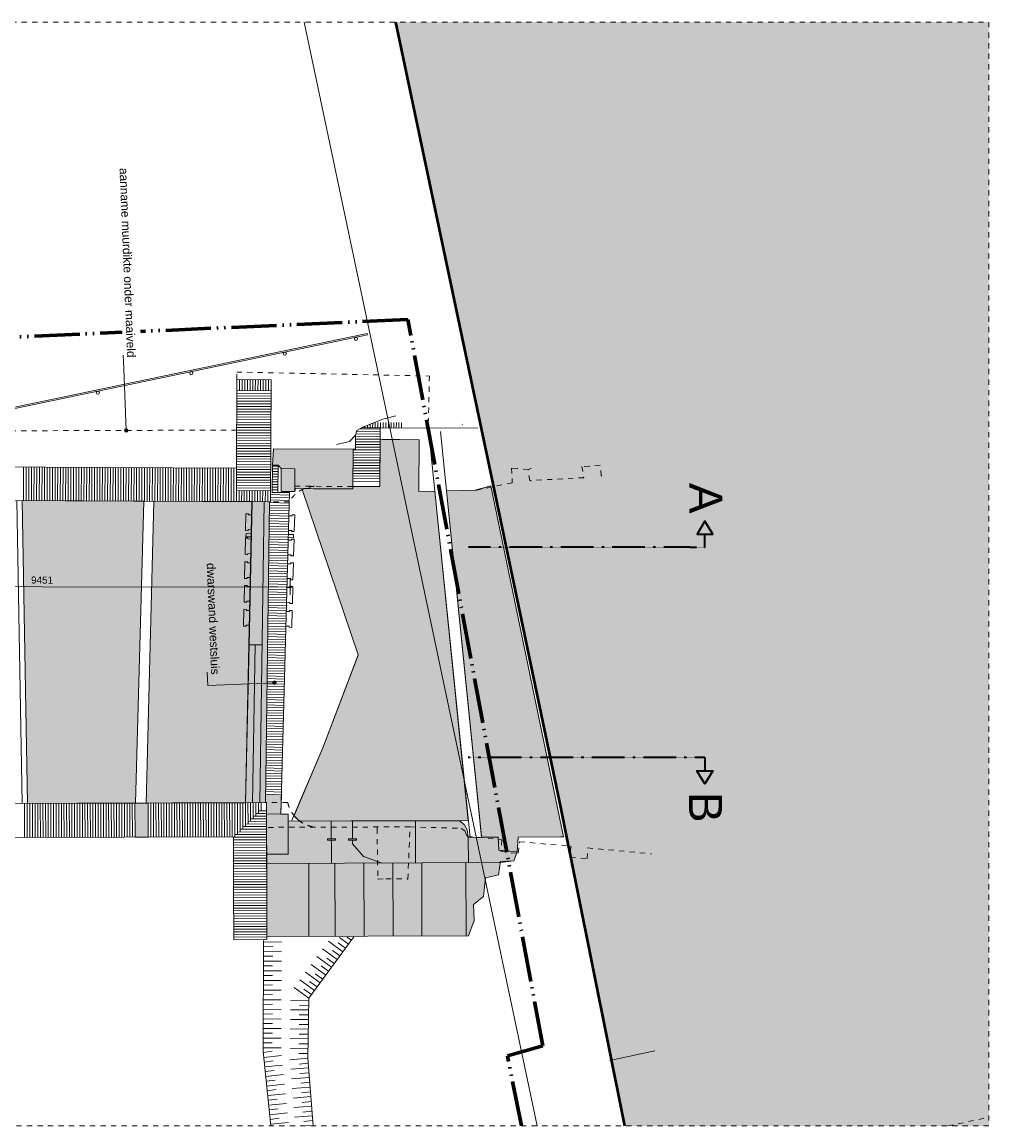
# Model space of a CAD drawing. Extents: x -251883 to 250656, y 0 to 491369.
# Tile 11 of 38: x 6808 to 25200, y 116485 to 137485. Entities that reach past the tile are written whole.
import ezdxf

# ---------------------------------------------------------------- set-up
doc = ezdxf.new("R2010")
doc.units = 0
doc.header["$MEASUREMENT"] = 0
for name, pattern in [('@L07DS2b', [6.3, 4, -1, 0.3, -1]), ('DASHED', [200, 100, -100]), ('DIVIDE', [1250, 862.5, -112.5, 25, -112.5, 25, -112.5])]:
    doc.linetypes.add(name, pattern=pattern)
for name, color, linetype in [('A-0019-AFDEKVLAK', 1, 'Continuous'), ('A-0070-SYMBOOL', 1, 'Continuous'), ('A-0074--', 4, 'Continuous'), ('A-1130-TXT+MT-BE', 1, 'Continuous')]:
    doc.layers.add(name, color=color, linetype=linetype)
doc.dimstyles.new('@D00GM', dxfattribs={"dimtxt": 135, "dimasz": 1, "dimexe": 0.18, "dimexo": 0.0625, "dimgap": 13.5, "dimtad": 1, "dimdec": 0, "dimzin": 0, "dimdsep": 46, "dimtxsty": 'Standard', "dimblk": '^SD00____100_245', "dimcen": 0.09, "dimse1": 1, "dimse2": 1, "dimclrd": 1, "dimadec": 0, "dimazin": 0, "dimtfac": 1, "dimtdec": 4, "dimtmove": 0, "dimatfit": 3, "dimfxl": 0, "dimtolj": 1, "dimtzin": 0, "dimlwd": 13, "dimarcsym": 0})

# ---------------------------------------------------------------- blocks, each defined once
blk = doc.blocks.new('*D')
at = {"layer": 'A-1130-TXT+MT-BE', "color": 7, "linetype": 'Continuous', "lineweight": 18}
for points in [[(-131885, 56498), (-131908, 56475), (-131885, 56452), (-131862, 56475)], [(-122435, 56487), (-122458, 56464), (-122435, 56441), (-122412, 56464)], [(-122435, 56487), (-122458, 56464), (-122435, 56441), (-122412, 56464)], [(-118274, 56482), (-118297, 56459), (-118274, 56436), (-118251, 56459)], [(-118274, 56482), (-118297, 56459), (-118274, 56436), (-118251, 56459)], [(-114964, 56478), (-114987, 56455), (-114964, 56432), (-114941, 56455)], [(114964, -56478), (114987, -56455), (114964, -56432), (114941, -56455)], [(118274, -56482), (118297, -56459), (118274, -56436), (118251, -56459)], [(118274, -56482), (118297, -56459), (118274, -56436), (118251, -56459)], [(122435, -56487), (122458, -56464), (122435, -56441), (122412, -56464)], [(122435, -56487), (122458, -56464), (122435, -56441), (122412, -56464)], [(131885, -56498), (131908, -56475), (131885, -56452), (131862, -56475)]]:
    blk.add_lwpolyline(points, close=True, dxfattribs=at)
at = {"layer": 'A-1130-TXT+MT-BE', "color": 1, "linetype": 'Continuous', "lineweight": 13}
for points in [[(-131885, 56625), (-131885, 56325)], [(-122434, 56614), (-122435, 56314)], [(-122434, 56614), (-122435, 56314)], [(-118274, 56609), (-118274, 56309)], [(-118274, 56609), (-118274, 56309)], [(-114964, 56605), (-114964, 56305)], [(-122435, 56464), (-131885, 56475)], [(-118274, 56459), (-122435, 56464)], [(-114964, 56455), (-118274, 56459)], [(114964, -56605), (114964, -56305)], [(114964, -56455), (118274, -56459)], [(118274, -56609), (118274, -56309)], [(118274, -56609), (118274, -56309)], [(118274, -56459), (122435, -56464)], [(122434, -56614), (122435, -56314)], [(122434, -56614), (122435, -56314)], [(122435, -56464), (131885, -56475)], [(131885, -56625), (131885, -56325)]]:
    blk.add_lwpolyline(points, dxfattribs=at)
at = {"layer": 'A-1130-TXT+MT-BE', "color": 7, "linetype": 'Continuous', "char_height": 135, "attachment_point": 7, "rotation": 359.9307, "line_spacing_factor": 0.933333}
for s, insert in [('{\\fArial|b0|i0|c12|p0;9451}', (-127366, 56562)), ('{\\fArial|b0|i0|c12|p0;4161}', (-120560, 56554)), ('{\\fArial|b0|i0|c12|p0;3310}', (-116825, 56550)), ('{\\fArial|b0|i0|c12|p0;3310}', (116413, -56399)), ('{\\fArial|b0|i0|c12|p0;4161}', (120148, -56404)), ('{\\fArial|b0|i0|c12|p0;9451}', (126954, -56412))]:
    blk.add_mtext(s, dxfattribs=dict(at, insert=insert))
blk = doc.blocks.new('^SD00____100_245')
at = {"layer": 'A-1130-TXT+MT-BE', "color": 7, "linetype": 'Continuous', "lineweight": 18}
blk.add_lwpolyline([(0, -23), (23, 0), (0, 23), (-23, 0)], close=True, dxfattribs=at)
at = {"layer": 'A-1130-TXT+MT-BE', "color": 1, "linetype": 'Continuous', "lineweight": 13}
blk.add_lwpolyline([(0, -150), (0, 150)], dxfattribs=at)
blk = doc.blocks.new('M-BESTAAND_245')
at = {"linetype": 'Continuous', "lineweight": 5}
for color, points in [(254, [(138241.7, -66727.6), (137026.8, -60663), (135740.3, -54512.8), (133886.7, -45727.6), (145175, -45727.6), (145175, -66727.6)]), (111, [(132331.7, -54604.3), (133074.6, -54607.7), (133074.8, -54562.7), (133588.5, -54565), (133592.8, -53665), (134339.1, -53674.8), (134329.2, -54655.5), (134634, -54649.8), (135271.4, -60920.1), (133042.9, -60921.5), (132066.2, -60931.2), (132029.2, -60901.1), (131999.7, -60873.1), (131980.3, -60852.4), (131956.7, -60824.2), (132501.9, -59537.2), (133178.7, -57766.2), (132111, -54620.4), (132147.7, -54603.5), (132262.6, -54598.9)]), (8, [(133078.3, -53852.5), (133074.6, -54607.7), (131983.4, -54602.8), (131971.3, -54658.6), (131709.3, -54657.3), (131711.5, -54223.3), (131653.6, -54158.6), (131544.2, -54158.1), (131566.8, -53844.2)]), (111, [(134854.4, -54645.6), (135402.2, -54635.3), (135426.8, -54631), (135698.4, -54548.1), (137083.9, -61230.1), (137026.5, -61230.3), (136217.2, -61234), (136198.2, -61515.9), (135851.7, -61480.3), (135841.8, -61234.5), (135524.7, -61236.5)]), (111, [(129102.1, -54841.8), (128943, -60586.3), (126884.6, -60592.8), (126784.4, -54830.3)]), (111, [(131161.6, -54851), (131108.2, -57298), (131034.8, -60579), (129143.7, -60585.6), (129289.5, -54842.6)]), (254, [(131155.8, -54850.9), (131490.3, -54852.4), (131414.5, -60577.6), (131034.8, -60579), (131098.4, -57572.1)]), (8, [(131717.3, -60425.9), (131708.2, -60794.3), (131846, -60798), (131845.8, -60923.3), (131853.4, -60932), (135103.7, -60920.6), (135195.8, -60996.1), (135248.2, -61096.7), (135271.4, -61238.1), (135841.8, -61234.5), (135851.7, -61480.3), (136198.2, -61515.9), (136135.2, -61686.3), (135885.4, -61696.4), (135845.5, -61948.2), (135597.7, -62008.2), (135561.8, -62359.9), (135368, -62517.8), (135380, -62817.6), (135276.2, -63110.4), (131440.2, -63123.8), (131431.3, -60577.6), (131414.5, -60577.6), (131416.1, -60417.9)]), (254, [(129180.2, -60585.2), (129182.5, -61235.2), (128932.5, -61236.1), (128930.2, -60586.1)]), (254, [(135841.8, -61234.5), (135851.7, -61480.3), (136198.2, -61515.9), (136135.2, -61686.3), (135882, -61718), (135851.4, -61718.1), (135273.1, -61720.1), (135271.4, -61238.1)])]:
    blk.add_hatch(color=color, dxfattribs=at).paths.add_polyline_path(points, flags=0)
at = {"color": 7, "linetype": 'DASHED', "lineweight": 0}
blk.add_lwpolyline([(94775, -66727.6), (94775, -45727.6), (145175, -45727.6), (145175, -66727.6)], close=True, dxfattribs=at)
at = {"color": 1, "linetype": 'DASHED', "lineweight": 13}
for points in [[(130866.5, -53489.4), (114963.5, -53542.2), (114049.2, -53552.9), (103878.4, -45727.6)], [(130871.2, -52528.1), (130865.5, -52385), (134531.7, -52461.7), (134509.1, -53449.2)], [(137799.5, -54356.9), (137780.4, -54165.8), (137577, -54178.4), (137430.8, -54180.5), (137468, -54395.4), (136439.3, -54450.2), (136411.1, -54248.4), (136202.1, -54217.7), (136093.7, -54213.9), (136107.2, -54491.5)], [(136092.4, -54235.4), (136093.7, -54213.9)], [(136411.1, -54248.4), (136468.3, -54216.4)], [(133074.8, -54562.7), (131983.7, -54557.8)], [(136107.2, -54491.5), (135426.8, -54631)], [(136107.2, -54491.5), (136086.7, -54500.7)], [(136466.4, -54459.1), (136439.3, -54450.2)], [(134163.4, -61038.3), (131433, -61047.9)], [(133536.3, -61040.5), (133536.7, -61070.1), (133549.9, -62034.2), (133704.3, -62025.9), (134120.2, -62031.2), (134163.4, -61038.3), (135135.4, -61067.6), (135203.1, -61115.6), (135249.9, -61220.6), (135910.1, -61284.5), (135890.2, -61501.8), (136080.7, -61531.3), (136219.9, -61538.3), (136245.6, -61321.6), (137222.8, -61405.9), (137211.7, -61611.8), (137530.7, -61643.4), (137541.9, -61437.6), (138754.3, -61551.8)]]:
    blk.add_lwpolyline(points, dxfattribs=at)
at = {"color": 1, "linetype": 'DIVIDE', "lineweight": 70}
blk.add_lwpolyline([(136283.1, -66727.6), (136016.1, -65395.3), (136688.1, -65207), (134123.3, -51385.7), (115209.6, -52233.2), (106591, -45727.6)], dxfattribs=at)
at = {"color": 11, "linetype": 'Continuous', "lineweight": 9}
for points in [[(136582.8, -66727.6), (132151.9, -45727.6)], [(135740.3, -54512.8), (137026.8, -60663)]]:
    blk.add_lwpolyline(points, dxfattribs=at)
at = {"color": 92, "linetype": 'Continuous', "lineweight": 50}
blk.add_lwpolyline([(133886.7, -45727.6), (135740.3, -54512.8), (137026.8, -60663), (138241.8, -66727.6)], dxfattribs=at)
at = {"color": 254, "linetype": 'Continuous', "lineweight": 13}
blk.add_lwpolyline([(133886.7, -45727.6), (135740.3, -54512.8), (137026.8, -60663), (138241.7, -66727.6)], dxfattribs=at)
at = {"color": 251, "linetype": 'Continuous', "lineweight": 5}
blk.add_lwpolyline([(133886.7, -45727.6), (135740.3, -54512.8), (137026.8, -60663), (138241.8, -66727.6)], dxfattribs=at)
at = {"color": 1, "linetype": 'Continuous', "lineweight": 13}
for points in [[(122390, -53964.4), (122389, -53941.3), (133349.8, -51650.2), (133355, -51674.6)], [(122390, -53964.4), (133355, -51674.6)], [(135304, -61240.6), (134520.9, -53536.5)], [(135522.9, -61218.3), (134739.8, -53514.3)], [(134634, -54649.8), (134329.2, -54655.5), (134339.1, -53674.8), (133640.7, -53667.8)], [(135698.4, -54548.1), (135402.2, -54635.3), (134854.4, -54645.6)], [(132105.4, -54604), (133178.7, -57766.2), (133179, -57769.6), (132501.9, -59537.2)], [(126784.6, -60594.5), (126684.4, -54832.1)], [(126884.6, -60592.8), (126784.4, -54830.3)], [(128943, -60586.3), (129102.1, -54841.8)], [(129143.7, -60585.6), (129289.5, -54842.6)], [(131144, -55384.8), (131084, -55383.6), (131083.6, -55403.6), (131033.6, -55402.6), (131040, -55082.6), (131090, -55083.6), (131089.6, -55103.6), (131149.6, -55104.8)], [(131851.7, -55398.9), (131911.7, -55400.5), (131911.1, -55420.5), (131961.1, -55421.8), (131969.6, -55101.9), (131919.6, -55100.6), (131919.1, -55120.6), (131859.1, -55119)], [(131134.9, -55842), (131074.9, -55840.8), (131074.5, -55860.8), (131024.5, -55859.8), (131030.9, -55539.9), (131080.9, -55540.9), (131080.5, -55560.9), (131140.5, -55562.1)], [(131143.1, -55461.1), (131043.1, -55459), (131041.9, -55519), (131141.8, -55521)], [(131839.4, -55860.8), (131899.4, -55862.4), (131898.8, -55882.4), (131948.8, -55883.7), (131957.3, -55563.8), (131907.3, -55562.5), (131906.8, -55582.5), (131846.8, -55580.9)], [(131849.6, -55475.7), (131949.6, -55478.3), (131948, -55538.3), (131848, -55535.6)], [(131125.3, -56296), (131065.3, -56294.8), (131064.9, -56314.8), (131014.9, -56313.8), (131021.3, -55993.9), (131071.3, -55994.9), (131070.9, -56014.9), (131130.9, -56016.1)], [(131827.3, -56314.7), (131887.3, -56316.3), (131886.8, -56336.3), (131936.8, -56337.6), (131945.2, -56017.7), (131895.3, -56016.4), (131894.8, -56036.4), (131834.8, -56034.8)], [(131116.1, -56746.8), (131056.2, -56745.6), (131055.8, -56765.6), (131005.8, -56764.6), (131012.1, -56444.7), (131062.1, -56445.7), (131061.7, -56465.7), (131121.7, -56466.9)], [(131815.3, -56765.4), (131875.3, -56767), (131874.8, -56787), (131924.8, -56788.3), (131933.3, -56468.4), (131883.3, -56467.1), (131882.8, -56487.1), (131822.8, -56485.5)], [(131106.5, -57201.2), (131046.6, -57200), (131046.2, -57220), (130996.2, -57219), (131002.5, -56899.1), (131052.5, -56900.1), (131052.1, -56920.1), (131112.1, -56921.3)], [(131803.3, -57219.8), (131863.2, -57221.4), (131862.7, -57241.3), (131912.7, -57242.7), (131921.2, -56922.8), (131871.2, -56921.5), (131870.7, -56941.5), (131810.7, -56939.9)], [(132501.9, -59537.2), (131911.1, -60931.8)], [(131717.3, -60425.9), (131416.1, -60417.9)], [(128932.5, -61236.1), (128930.2, -60586.1)], [(129182.5, -61235.2), (129180.2, -60585.2)], [(131708.2, -60794.3), (131432.1, -60790.4)], [(131434.8, -61559.7), (131848, -61558.3), (131845.8, -60923.3)], [(132665.8, -60929.4), (132668.6, -61729.1)], [(133065.8, -60928), (133067.3, -61359.2), (133279.5, -61600.9), (133634.8, -61725.8)], [(134265.8, -60923.8), (134268.6, -61723.6)], [(135271.4, -61238.1), (135273.1, -61720.1)], [(131435.3, -61733.4), (135882, -61718)], [(132240.2, -63121), (132235.3, -61730.7)], [(132740.2, -63119.2), (132735.3, -61728.9)], [(133290.2, -63117.3), (133285.3, -61727)], [(133840.2, -63115.4), (133835.3, -61725.1)], [(134390.2, -63113.5), (134385.3, -61723.1)], [(135230.2, -63110.5), (135225.3, -61720.2)]]:
    blk.add_lwpolyline(points, dxfattribs=at)
at = {"color": 7, "linetype": 'Continuous', "lineweight": 18}
for points in [[(130862.9, -54214.3), (130871.2, -52528.1)], [(131521.2, -52531.2), (130871.2, -52528.1)], [(131509.9, -54852.5), (131521.2, -52531.2)], [(132764.7, -53765.2), (133012.4, -53705.2), (133128.6, -53588.6), (133154.3, -53499.4), (133252.1, -53443.5), (133645.9, -53279.5), (133893.7, -53219.5)], [(131983.4, -54602.8), (133074.6, -54607.7), (133074.8, -54562.7), (133588.5, -54565), (133593.5, -53445), (135454.3, -53453.5)], [(133593.5, -53445), (133252.1, -53443.5)], [(135151.8, -53381.9), (135158.6, -53375.7)], [(133078.3, -53852.5), (133127.2, -53852.8), (133128.6, -53588.6)], [(131566.8, -53844.2), (133078.3, -53852.5), (133074.8, -54562.7)], [(130862.9, -54214.3), (122388.2, -54172.5)], [(137430.7, -54183.3), (137432, -54182.4)], [(137814.5, -54369.4), (137799.5, -54356.9)], [(137468, -54395.4), (137465.6, -54394.3)], [(137026.5, -61230.3), (136217.2, -61234), (136198.2, -61515.9), (135851.7, -61480.3), (135841.8, -61234.5), (135271.4, -61238.1), (135248.2, -61096.7), (135195.8, -60996.1), (135103.7, -60920.6), (131853.4, -60932), (131845.8, -60923.3), (131846, -60798), (131708.2, -60794.3), (131870.8, -54677.8), (131538.7, -54676.2)], [(135402.2, -54635.3), (135426.8, -54631)], [(122384.8, -54811.1), (131509.9, -54852.5)], [(131034.8, -60579), (131155.4, -54872)], [(131303.1, -60578), (131390.6, -54852)], [(131414.5, -60577.6), (131490.3, -54852.4)], [(131098.4, -57572.1), (131219.7, -57574.2), (131167, -60578.5)], [(131219.7, -57574.2), (131348.9, -57576.5)], [(131431.3, -60577.6), (131437, -62195.8), (131440.4, -63182.4), (130809.9, -63186.7), (130807, -62198), (130804.4, -61229.8), (122447.4, -61255.3), (122445.1, -60605.4)], [(122445.1, -60605.4), (131431.3, -60577.6)], [(133556.1, -62028), (133549.9, -62034.2)], [(134119.8, -62031.4), (134120.2, -62031.2)], [(135276.2, -63110.4), (131440.2, -63123.8)]]:
    blk.add_lwpolyline(points, dxfattribs=at)
at = {"color": 8, "linetype": 'Continuous', "lineweight": 5}
for points in [[(130920.2, -52738.5), (130921.2, -52528.3)], [(130970.2, -52738.7), (130971.2, -52528.6)], [(131020.2, -52739), (131021.2, -52528.8)], [(131070.2, -52739.2), (131071.2, -52529)], [(131120.2, -52739.4), (131121.2, -52529.3)], [(131170.2, -52739.6), (131171.2, -52529.5)], [(131220.2, -52739.9), (131221.2, -52529.8)], [(131270.2, -52740.1), (131271.2, -52530)], [(131320.2, -52740.3), (131321.2, -52530.2)], [(131370.2, -52740.5), (131371.2, -52530.5)], [(131420.2, -52740.8), (131421.2, -52530.7)], [(131470.2, -52741), (131471.2, -52531)], [(131519.4, -52892.5), (130869.4, -52889.4)], [(131519.7, -52842.5), (130869.7, -52839.4)], [(131519.9, -52791.2), (130869.9, -52788.1)], [(131520.2, -52741.2), (130870.2, -52738.1)], [(131518.4, -53092.5), (130868.4, -53089.4)], [(131518.7, -53042.5), (130868.7, -53039.4)], [(131518.9, -52992.5), (130868.9, -52989.4)], [(131519.2, -52942.5), (130869.2, -52939.4)], [(131517.2, -53342.5), (130867.2, -53339.4)], [(131517.5, -53292.5), (130867.5, -53289.4)], [(131517.7, -53242.5), (130867.7, -53239.4)], [(131517.9, -53192.5), (130867.9, -53189.4)], [(131518.2, -53142.5), (130868.2, -53139.4)], [(131516.2, -53542.5), (130866.2, -53539.4)], [(131516.5, -53492.5), (130866.5, -53489.4)], [(131516.7, -53442.5), (130866.7, -53439.4)], [(131517, -53392.5), (130867, -53389.4)], [(133593.6, -53515), (133150.4, -53512.9)], [(133593.8, -53465), (133217.6, -53463.2)], [(133302.1, -53443.7), (133302.2, -53422.6)], [(133352.1, -53443.9), (133352.3, -53401.8)], [(133402.1, -53444.2), (133402.4, -53380.9)], [(133452.1, -53444.4), (133452.5, -53360)], [(133502.1, -53444.6), (133502.6, -53346.4)], [(133552.1, -53444.8), (133552.6, -53346.6)], [(133602.1, -53445.1), (133602.6, -53346.9)], [(133652.1, -53445.3), (133652.6, -53347.1)], [(133702.1, -53445.5), (133702.6, -53347.3)], [(133752.1, -53445.7), (133752.6, -53347.5)], [(133802.1, -53445.9), (133802.6, -53347.8)], [(133852.1, -53446.2), (133852.6, -53348)], [(133902.1, -53446.4), (133902.6, -53348.2)], [(133952.1, -53446.6), (133952.6, -53348.4)], [(134002.1, -53446.8), (134002.6, -53348.7)], [(131515.3, -53742.5), (130865.3, -53739.4)], [(131515.5, -53692.5), (130865.5, -53689.4)], [(131515.8, -53642.5), (130865.8, -53639.4)], [(131516, -53592.5), (130866, -53589.4)], [(133592.6, -53715), (133127.9, -53712.8)], [(133592.8, -53665), (133128.2, -53662.8)], [(133593.1, -53615), (133128.5, -53612.8)], [(133593.3, -53565), (133136, -53562.8)], [(131514.3, -53942.5), (130864.3, -53939.4)], [(131514.5, -53892.5), (130864.5, -53889.4)], [(131514.8, -53842.5), (130864.8, -53839.4)], [(131515, -53792.5), (130865, -53789.4)], [(133591.4, -53965), (133077.8, -53962.6)], [(133591.6, -53915), (133078, -53912.6)], [(133591.9, -53865), (133078.3, -53862.6)], [(133592.1, -53815), (133127.4, -53812.8)], [(133592.4, -53765), (133127.7, -53762.8)], [(131513.3, -54142.5), (130863.3, -54139.4)], [(131513.6, -54092.5), (130863.6, -54089.4)], [(131513.8, -54042.5), (130863.8, -54039.4)], [(131514, -53992.5), (130864, -53989.4)], [(131653.4, -54176.7), (131544, -54176.2)], [(133590.4, -54165), (133076.8, -54162.6)], [(133590.7, -54115), (133077, -54112.6)], [(133590.9, -54065), (133077.3, -54062.6)], [(133591.2, -54015), (133077.5, -54012.6)], [(126809.9, -54831.5), (126812.9, -54194.6)], [(126859.9, -54831.7), (126862.9, -54194.8)], [(126909.9, -54832), (126912.9, -54195.1)], [(126959.9, -54832.2), (126962.9, -54195.3)], [(127009.9, -54832.4), (127012.9, -54195.5)], [(127059.9, -54832.6), (127062.9, -54195.8)], [(127109.9, -54832.9), (127112.9, -54196)], [(127159.9, -54833.1), (127162.9, -54196.3)], [(127209.9, -54833.3), (127212.9, -54196.5)], [(127259.9, -54833.5), (127262.9, -54196.8)], [(127309.9, -54833.7), (127312.9, -54197)], [(127359.9, -54834), (127362.9, -54197.3)], [(127409.9, -54834.2), (127412.9, -54197.5)], [(127459.9, -54834.4), (127462.9, -54197.7)], [(127509.9, -54834.6), (127512.9, -54198)], [(127559.9, -54834.9), (127562.9, -54198.2)], [(127609.9, -54835.1), (127612.9, -54198.5)], [(127659.9, -54835.3), (127662.9, -54198.7)], [(127709.9, -54835.5), (127712.9, -54199)], [(127759.9, -54835.8), (127762.9, -54199.2)], [(127809.9, -54836), (127812.9, -54199.4)], [(127859.9, -54836.2), (127862.9, -54199.7)], [(127909.9, -54836.4), (127912.9, -54199.9)], [(127959.9, -54836.7), (127962.9, -54200.2)], [(128009.9, -54836.9), (128012.9, -54200.4)], [(128059.9, -54837.1), (128062.9, -54200.7)], [(128109.9, -54837.3), (128112.9, -54200.9)], [(128159.9, -54837.5), (128162.9, -54201.1)], [(128209.9, -54837.8), (128212.9, -54201.4)], [(128259.9, -54838), (128262.9, -54201.6)], [(128309.9, -54838.2), (128312.9, -54201.9)], [(128359.9, -54838.4), (128362.9, -54202.1)], [(128409.9, -54838.7), (128412.9, -54202.4)], [(128459.9, -54838.9), (128462.9, -54202.6)], [(128509.9, -54839.1), (128512.9, -54202.9)], [(128559.9, -54839.3), (128562.9, -54203.1)], [(128609.9, -54839.6), (128612.9, -54203.3)], [(128659.9, -54839.8), (128662.9, -54203.6)], [(128709.9, -54840), (128712.9, -54203.8)], [(128759.9, -54840.2), (128762.9, -54204.1)], [(128809.9, -54840.5), (128812.9, -54204.3)], [(128859.9, -54840.7), (128862.9, -54204.6)], [(128909.9, -54840.9), (128912.9, -54204.8)], [(128959.9, -54841.1), (128962.9, -54205)], [(129009.9, -54841.3), (129012.9, -54205.3)], [(129059.9, -54841.6), (129062.9, -54205.5)], [(129109.9, -54841.8), (129112.9, -54205.8)], [(129159.9, -54842), (129162.9, -54206)], [(129209.9, -54842.2), (129212.9, -54206.3)], [(129259.9, -54842.5), (129262.9, -54206.5)], [(129309.9, -54842.7), (129312.9, -54206.8)], [(129359.9, -54842.9), (129362.9, -54207)], [(129409.9, -54843.1), (129412.9, -54207.2)], [(129459.9, -54843.4), (129462.9, -54207.5)], [(129509.9, -54843.6), (129512.9, -54207.7)], [(129559.9, -54843.8), (129562.9, -54208)], [(129609.9, -54844), (129612.9, -54208.2)], [(129659.9, -54844.2), (129662.9, -54208.5)], [(129709.9, -54844.5), (129712.9, -54208.7)], [(129759.9, -54844.7), (129762.9, -54208.9)], [(129809.9, -54844.9), (129812.9, -54209.2)], [(129859.9, -54845.1), (129862.9, -54209.4)], [(129909.9, -54845.4), (129912.9, -54209.7)], [(129959.9, -54845.6), (129962.9, -54209.9)], [(130009.9, -54845.8), (130012.9, -54210.2)], [(130059.9, -54846), (130062.9, -54210.4)], [(130109.9, -54846.3), (130112.9, -54210.6)], [(130159.9, -54846.5), (130162.9, -54210.9)], [(130209.9, -54846.7), (130212.9, -54211.1)], [(130259.9, -54846.9), (130262.9, -54211.4)], [(130309.9, -54847.1), (130312.9, -54211.6)], [(130359.9, -54847.4), (130362.9, -54211.9)], [(130409.9, -54847.6), (130412.9, -54212.1)], [(130459.9, -54847.8), (130462.9, -54212.4)], [(130509.9, -54848), (130512.9, -54212.6)], [(130559.9, -54848.3), (130562.9, -54212.8)], [(130609.9, -54848.5), (130612.9, -54213.1)], [(130659.9, -54848.7), (130662.9, -54213.3)], [(130709.9, -54848.9), (130712.9, -54213.6)], [(130759.9, -54849.2), (130762.9, -54213.8)], [(130809.9, -54849.4), (130812.9, -54214.1)], [(130859.9, -54849.6), (130862.9, -54214.3)], [(131510.9, -54642.5), (130860.9, -54639.4), (130862.9, -54214.3)], [(131512.1, -54392.5), (130862.1, -54389.4)], [(131512.3, -54342.5), (130862.3, -54339.4)], [(131512.6, -54292.5), (130862.6, -54289.4)], [(131512.8, -54242.5), (130862.8, -54239.4)], [(131513.1, -54192.5), (130863.1, -54189.4)], [(131651.3, -54376.7), (131541.9, -54376.2)], [(131651.8, -54326.7), (131542.4, -54326.2)], [(131652.4, -54276.7), (131543, -54276.2)], [(131652.9, -54226.7), (131543.5, -54226.2)], [(133589.4, -54365), (133075.8, -54362.6)], [(133589.7, -54315), (133076, -54312.6)], [(133589.9, -54265), (133076.3, -54262.6)], [(133590.2, -54215), (133076.5, -54212.6)], [(131511.1, -54592.5), (130861.1, -54589.4)], [(131511.4, -54542.5), (130861.4, -54539.4)], [(131511.6, -54492.5), (130861.6, -54489.4)], [(131511.8, -54442.5), (130861.9, -54439.4)], [(131649.2, -54576.7), (131539.8, -54576.2)], [(131649.7, -54526.7), (131540.3, -54526.2)], [(131650.2, -54476.7), (131540.8, -54476.2)], [(131650.8, -54426.7), (131541.4, -54426.2)], [(133589, -54465), (133075.3, -54462.6)], [(133589.2, -54415), (133075.5, -54412.6)], [(130909.9, -54849.8), (130910.9, -54639.6)], [(130959.9, -54850.1), (130960.9, -54639.9)], [(131009.9, -54850.3), (131010.9, -54640.1)], [(131059.9, -54850.5), (131060.9, -54640.4)], [(131109.9, -54850.7), (131110.9, -54640.6)], [(131159.9, -54850.9), (131160.9, -54640.8)], [(131209.9, -54851.2), (131210.9, -54641.1)], [(131259.9, -54851.4), (131260.9, -54641.3)], [(131309.9, -54851.6), (131310.9, -54641.6)], [(131359.9, -54851.8), (131360.9, -54641.8)], [(131409.9, -54852.1), (131410.9, -54642)], [(131459.9, -54852.3), (131460.9, -54642.3)], [(131868.2, -54777.7), (131507.7, -54768.2)], [(131869.5, -54727.8), (131509, -54718.2)], [(131648.6, -54626.7), (131539.2, -54626.2)], [(131861.5, -55027.7), (131488.1, -55017.7)], [(131862.8, -54977.7), (131488.8, -54967.7)], [(131864.2, -54927.7), (131489.4, -54917.7)], [(131865.5, -54877.7), (131490.1, -54867.7)], [(131866.8, -54827.7), (131506.3, -54818.1)], [(131856.2, -55227.6), (131485.4, -55217.7)], [(131857.5, -55177.6), (131486.1, -55167.7)], [(131858.8, -55127.6), (131486.8, -55117.7)], [(131860.2, -55077.6), (131487.4, -55067.7)], [(131850.8, -55427.5), (131482.8, -55417.8)], [(131852.1, -55377.6), (131483.5, -55367.8)], [(131853.5, -55327.6), (131484.1, -55317.8)], [(131854.8, -55277.6), (131484.8, -55267.7)], [(131845.5, -55627.5), (131480.2, -55617.8)], [(131846.8, -55577.5), (131480.8, -55567.8)], [(131848.1, -55527.5), (131481.5, -55517.8)], [(131849.5, -55477.5), (131482.1, -55467.8)], [(131840.1, -55827.4), (131477.5, -55817.8)], [(131841.5, -55777.4), (131478.2, -55767.8)], [(131842.8, -55727.4), (131478.8, -55717.8)], [(131844.1, -55677.5), (131479.5, -55667.8)], [(131833.5, -56077.3), (131474.2, -56067.8)], [(131834.8, -56027.3), (131474.3, -56017.8)], [(131836.1, -55977.4), (131475.6, -55967.8)], [(131837.5, -55927.4), (131476.9, -55917.8)], [(131838.8, -55877.4), (131478.3, -55867.8)], [(131828.1, -56277.3), (131471.5, -56267.8)], [(131829.4, -56227.3), (131472.2, -56217.8)], [(131830.8, -56177.3), (131472.9, -56167.8)], [(131832.1, -56127.3), (131473.5, -56117.8)], [(131822.8, -56477.2), (131468.9, -56467.8)], [(131824.1, -56427.2), (131469.6, -56417.8)], [(131825.4, -56377.2), (131470.2, -56367.8)], [(131826.8, -56327.2), (131470.9, -56317.8)], [(131817.4, -56677.1), (131466.2, -56667.8)], [(131818.8, -56627.1), (131466.9, -56617.8)], [(131820.1, -56577.2), (131467.6, -56567.8)], [(131821.4, -56527.2), (131468.2, -56517.8)], [(131812.1, -56877.1), (131463.6, -56867.8)], [(131813.4, -56827.1), (131464.2, -56817.8)], [(131814.8, -56777.1), (131464.9, -56767.8)], [(131816.1, -56727.1), (131465.6, -56717.8)], [(131805.4, -57127), (131460.3, -57117.8)], [(131806.8, -57077), (131461, -57067.8)], [(131808.1, -57027), (131461.6, -57017.8)], [(131809.4, -56977), (131462.3, -56967.8)], [(131810.8, -56927), (131462.9, -56917.8)], [(131800.1, -57326.9), (131457.7, -57317.8)], [(131801.4, -57276.9), (131458.3, -57267.8)], [(131802.8, -57226.9), (131459, -57217.8)], [(131804.1, -57177), (131459.6, -57167.8)], [(131794.7, -57526.9), (131455, -57517.8)], [(131796.1, -57476.9), (131455.7, -57467.8)], [(131797.4, -57426.9), (131456.3, -57417.8)], [(131798.8, -57376.9), (131457, -57367.8)], [(131789.4, -57726.8), (131452.3, -57717.8)], [(131790.7, -57676.8), (131453, -57667.8)], [(131792.1, -57626.8), (131453.7, -57617.8)], [(131793.4, -57576.8), (131454.3, -57567.8)], [(131784.1, -57926.7), (131449.7, -57917.8)], [(131785.4, -57876.7), (131450.4, -57867.8)], [(131786.7, -57826.8), (131451, -57817.8)], [(131788.1, -57776.8), (131451.7, -57767.8)], [(131777.4, -58176.6), (131446.4, -58167.8)], [(131778.7, -58126.7), (131447.1, -58117.8)], [(131780, -58076.7), (131447.7, -58067.8)], [(131781.4, -58026.7), (131448.4, -58017.8)], [(131782.7, -57976.7), (131449, -57967.8)], [(131772, -58376.6), (131443.8, -58367.8)], [(131773.4, -58326.6), (131444.4, -58317.9)], [(131774.7, -58276.6), (131445.1, -58267.9)], [(131776, -58226.6), (131445.7, -58217.8)], [(131766.7, -58576.5), (131441.1, -58567.9)], [(131768, -58526.5), (131441.8, -58517.9)], [(131769.4, -58476.5), (131442.4, -58467.9)], [(131770.7, -58426.6), (131443.1, -58417.9)], [(131761.3, -58776.4), (131438.5, -58767.9)], [(131762.7, -58726.5), (131439.1, -58717.9)], [(131764, -58676.5), (131439.8, -58667.9)], [(131765.3, -58626.5), (131440.4, -58617.9)], [(131756, -58976.4), (131435.8, -58967.9)], [(131757.3, -58926.4), (131436.5, -58917.9)], [(131758.7, -58876.4), (131437.1, -58867.9)], [(131760, -58826.4), (131437.8, -58817.9)], [(131749.3, -59226.3), (131432.5, -59217.9)], [(131750.7, -59176.3), (131433.2, -59167.9)], [(131752, -59126.3), (131433.8, -59117.9)], [(131753.3, -59076.4), (131434.5, -59067.9)], [(131754.7, -59026.4), (131435.2, -59017.9)], [(131744, -59426.2), (131429.8, -59417.9)], [(131745.3, -59376.3), (131430.5, -59367.9)], [(131746.7, -59326.3), (131431.2, -59317.9)], [(131748, -59276.3), (131431.8, -59267.9)], [(131738.7, -59626.2), (131427.2, -59617.9)], [(131740, -59576.2), (131427.9, -59567.9)], [(131741.3, -59526.2), (131428.5, -59517.9)], [(131742.7, -59476.2), (131429.2, -59467.9)], [(131733.3, -59826.1), (131424.6, -59817.9)], [(131734.7, -59776.1), (131425.2, -59767.9)], [(131736, -59726.1), (131425.9, -59717.9)], [(131737.3, -59676.2), (131426.5, -59667.9)], [(131728, -60026), (131421.9, -60017.9)], [(131729.3, -59976.1), (131422.6, -59967.9)], [(131730.7, -59926.1), (131423.2, -59917.9)], [(131732, -59876.1), (131423.9, -59867.9)], [(131721.3, -60276), (131418.6, -60267.9)], [(131722.6, -60226), (131419.2, -60217.9)], [(131724, -60176), (131419.9, -60167.9)], [(131725.3, -60126), (131420.6, -60117.9)], [(131726.6, -60076), (131421.2, -60067.9)], [(131718.6, -60375.9), (131417.3, -60367.9)], [(131720, -60325.9), (131417.9, -60317.9)], [(126832.3, -61243.5), (126830.1, -60593.5)], [(126882.3, -61243.3), (126880.1, -60593.3)], [(126932.3, -61243.1), (126930.1, -60593.2)], [(126982.3, -61243), (126980.1, -60593)], [(127032.4, -61242.8), (127030.1, -60592.8)], [(127082.4, -61242.6), (127080.1, -60592.6)], [(127132.4, -61242.4), (127130.1, -60592.5)], [(127182.4, -61242.3), (127180.1, -60592.3)], [(127232.4, -61242.1), (127230.1, -60592.1)], [(127282.4, -61241.9), (127280.1, -60591.9)], [(127332.4, -61241.7), (127330.1, -60591.8)], [(127382.4, -61241.6), (127380.1, -60591.6)], [(127432.4, -61241.4), (127430.1, -60591.4)], [(127482.4, -61241.2), (127480.1, -60591.2)], [(127532.4, -61241), (127530.1, -60591)], [(127582.4, -61240.9), (127580.1, -60590.9)], [(127632.4, -61240.7), (127630.1, -60590.7)], [(127682.4, -61240.5), (127680.1, -60590.5)], [(127732.4, -61240.3), (127730.1, -60590.3)], [(127782.4, -61240.1), (127780.1, -60590.2)], [(127832.4, -61240), (127830.1, -60590)], [(127882.4, -61239.8), (127880.1, -60589.8)], [(127932.4, -61239.6), (127930.1, -60589.6)], [(127982.4, -61239.4), (127980.1, -60589.5)], [(128032.4, -61239.3), (128030.1, -60589.3)], [(128082.4, -61239.1), (128080.1, -60589.1)], [(128132.4, -61238.9), (128130.1, -60588.9)], [(128182.4, -61238.7), (128180.2, -60588.7)], [(128232.4, -61238.6), (128230.2, -60588.6)], [(128282.4, -61238.4), (128280.2, -60588.4)], [(128332.4, -61238.2), (128330.2, -60588.2)], [(128382.4, -61238), (128380.2, -60588)], [(128432.4, -61237.8), (128430.2, -60587.9)], [(128482.4, -61237.7), (128480.2, -60587.7)], [(128532.5, -61237.5), (128530.2, -60587.5)], [(128582.5, -61237.3), (128580.2, -60587.3)], [(128632.5, -61237.1), (128630.2, -60587.1)], [(128682.5, -61237), (128680.2, -60587)], [(128732.5, -61236.8), (128730.2, -60586.8)], [(128782.5, -61236.6), (128780.2, -60586.6)], [(128832.5, -61236.4), (128830.2, -60586.4)], [(128882.5, -61236.2), (128880.2, -60586.3)], [(129232.5, -61235), (129230.2, -60585)], [(129282.5, -61234.8), (129280.2, -60584.9)], [(129332.5, -61234.7), (129330.2, -60584.7)], [(129382.5, -61234.5), (129380.2, -60584.5)], [(129432.5, -61234.3), (129430.2, -60584.3)], [(129482.5, -61234.1), (129480.2, -60584.1)], [(129532.5, -61234), (129530.2, -60584)], [(129582.5, -61233.8), (129580.2, -60583.8)], [(129632.5, -61233.6), (129630.2, -60583.6)], [(129682.5, -61233.4), (129680.2, -60583.4)], [(129732.5, -61233.2), (129730.2, -60583.3)], [(129782.5, -61233.1), (129780.2, -60583.1)], [(129832.5, -61232.9), (129830.3, -60582.9)], [(129882.5, -61232.7), (129880.3, -60582.7)], [(129932.5, -61232.5), (129930.3, -60582.6)], [(129982.5, -61232.4), (129980.3, -60582.4)], [(130032.5, -61232.2), (130030.3, -60582.2)], [(130082.5, -61232), (130080.3, -60582)], [(130132.6, -61231.8), (130130.3, -60581.8)], [(130182.6, -61231.6), (130180.3, -60581.7)], [(130232.6, -61231.5), (130230.3, -60581.5)], [(130282.6, -61231.3), (130280.3, -60581.3)], [(130332.6, -61231.1), (130330.3, -60581.1)], [(130379.5, -61231.3), (130377.3, -60581.3)], [(130382.6, -61230.9), (130380.3, -60581)], [(130432.6, -61230.8), (130430.3, -60580.8)], [(130482.6, -61230.6), (130480.3, -60580.6)], [(130532.6, -61230.4), (130530.3, -60580.4)], [(130582.6, -61230.2), (130580.3, -60580.3)], [(130632.6, -61230.1), (130630.3, -60580.1)], [(130682.6, -61229.9), (130680.3, -60579.9)], [(130732.6, -61229.7), (130730.3, -60579.7)], [(130782.6, -61229.5), (130780.3, -60579.5)], [(130832.9, -61236.6), (130830.3, -60579.4)], [(130882.5, -61186.3), (130880.3, -60579.2)], [(130932.3, -61135.9), (130930.3, -60579)], [(130982.1, -61084.1), (130980.3, -60578.8)], [(131031.9, -61033.9), (131030.3, -60578.7)], [(131081.8, -60983.7), (131080.3, -60578.5)], [(131131.6, -60933.6), (131130.3, -60578.3)], [(131181.4, -60883.4), (131180.3, -60578.1)], [(131231.2, -60833.2), (131230.3, -60578)], [(131281.1, -60783), (131280.3, -60577.8)], [(131330.9, -60732.8), (131330.3, -60577.6)], [(131432.4, -60882.5), (131131.4, -60883.6)], [(131432.2, -60832.5), (131181.2, -60833.4)], [(131432, -60782.5), (131231.1, -60783.2)], [(131431.8, -60732.5), (131280.9, -60733)], [(131433.1, -61082.5), (130932.1, -61084.3)], [(131432.9, -61032.5), (130981.9, -61034.1)], [(131432.8, -60982.5), (131031.8, -60983.9)], [(131432.6, -60932.5), (131081.6, -60933.7)], [(131433.6, -61232.5), (130804.4, -61236.8), (130804.4, -61236.8)], [(131433.8, -61282.5), (130804.8, -61286.8)], [(131433.4, -61182.5), (130832.4, -61186.6)], [(131433.3, -61132.5), (130882.3, -61136.3)], [(131434, -61332.5), (130805.1, -61336.8)], [(131434.5, -61482.5), (130805.1, -61486.8)], [(131434.1, -61382.5), (130805.5, -61386.8)], [(131434.3, -61432.5), (130805.8, -61436.8)], [(131434.7, -61532.5), (130805.2, -61536.8)], [(131434.8, -61582.5), (130805.4, -61586.8)], [(131435, -61632.5), (130805.5, -61636.8)], [(131435.2, -61682.5), (130805.6, -61686.8)], [(131435.3, -61732.5), (130805.8, -61736.8)], [(131435.5, -61782.4), (130805.9, -61786.8)], [(131435.7, -61832.5), (130806, -61836.8)], [(131435.9, -61882.4), (130806.2, -61886.8)], [(131436.1, -61932.4), (130806.3, -61936.8)], [(131436.2, -61982.4), (130806.4, -61986.8)], [(131436.4, -62032.4), (130806.5, -62036.8)], [(131436.6, -62082.4), (130806.7, -62086.8)], [(131436.8, -62132.4), (130806.8, -62136.8)], [(131436.9, -62182.4), (130807, -62186.8)], [(131437.1, -62232.4), (130807.1, -62236.8)], [(131437.3, -62282.4), (130807.2, -62286.8)], [(131437.5, -62332.4), (130807.4, -62336.8)], [(131437.6, -62382.4), (130807.5, -62386.8)], [(131437.8, -62432.4), (130807.7, -62436.8)], [(131438, -62482.4), (130807.8, -62486.8)], [(131438.2, -62532.4), (130808, -62536.8)], [(131438.3, -62582.4), (130808.1, -62586.7)], [(131438.5, -62632.4), (130808.3, -62636.7)], [(131438.7, -62682.4), (130808.4, -62686.7)], [(131438.8, -62732.4), (130808.6, -62736.7)], [(131439, -62782.4), (130808.7, -62786.7)], [(131439.2, -62832.4), (130808.9, -62836.7)], [(131439.4, -62882.4), (130809, -62886.7)], [(131439.6, -62932.4), (130809.2, -62936.7)], [(131439.7, -62982.4), (130809.3, -62986.7)], [(131439.9, -63032.4), (130809.5, -63036.7)], [(131440.1, -63082.4), (130809.6, -63086.7)], [(131440.2, -63132.4), (130809.8, -63136.7)], [(137965.9, -65481.7), (138822.1, -65301.2)]]:
    blk.add_lwpolyline(points, dxfattribs=at)
at = {"color": 111, "linetype": 'Continuous', "lineweight": 13}
for points in [[(132331.7, -54604.3), (133074.6, -54607.7), (133074.8, -54562.7), (133588.5, -54565), (133592.8, -53665), (134339.1, -53674.8), (134329.2, -54655.5), (134634, -54649.8), (135271.4, -60920.1), (133042.9, -60921.5), (132066.2, -60931.2), (132029.2, -60901.1), (131999.7, -60873.1), (131980.3, -60852.4), (131956.7, -60824.2), (132501.9, -59537.2), (133178.7, -57766.2), (132111, -54620.4), (132147.7, -54603.5), (132262.6, -54598.9)], [(134854.4, -54645.6), (135402.2, -54635.3), (135426.8, -54631), (135698.4, -54548.1), (137083.9, -61230.1), (137026.5, -61230.3), (136217.2, -61234), (136198.2, -61515.9), (135851.7, -61480.3), (135841.8, -61234.5), (135524.7, -61236.5)], [(126784.4, -54830.3), (126884.6, -60592.8), (128943, -60586.3), (129102.1, -54841.8)], [(129289.5, -54842.6), (129143.7, -60585.6), (131034.8, -60579), (131108.2, -57298), (131161.6, -54851)]]:
    blk.add_lwpolyline(points, close=True, dxfattribs=at)
at = {"color": 8, "linetype": 'Continuous', "lineweight": 13}
for points in [[(131566.8, -53844.2), (131544.2, -54158.1), (131653.6, -54158.6), (131711.5, -54223.3), (131709.3, -54657.3), (131971.3, -54658.6), (131983.4, -54602.8), (133074.6, -54607.7), (133078.3, -53852.5)], [(131416.1, -60417.9), (131414.5, -60577.6), (131431.3, -60577.6), (131440.2, -63123.8), (135276.2, -63110.4), (135380, -62817.6), (135368, -62517.8), (135561.8, -62359.9), (135597.7, -62008.2), (135845.5, -61948.2), (135885.4, -61696.4), (136135.2, -61686.3), (136198.2, -61515.9), (135851.7, -61480.3), (135841.8, -61234.5), (135271.4, -61238.1), (135248.2, -61096.7), (135195.8, -60996.1), (135103.7, -60920.6), (131853.4, -60932), (131845.8, -60923.3), (131846, -60798), (131708.2, -60794.3), (131717.3, -60425.9)]]:
    blk.add_lwpolyline(points, close=True, dxfattribs=at)
at = {"color": 7, "linetype": 'Continuous', "lineweight": 18}
for points in [[(131538.7, -54676.2), (131648.1, -54676.7), (131653.6, -54158.6), (131544.2, -54158.1)], [(131709.3, -54657.3), (131971.3, -54658.6), (131973.5, -54224.6), (131711.5, -54223.3)]]:
    blk.add_lwpolyline(points, close=True, dxfattribs=at)
at = {"color": 1, "linetype": 'DASHED', "lineweight": 13}
for points in [[(132339.2, -54559.4, 0.2558619), (131866.2, -54854.1), (131509.9, -54852.5)], [(132381.5, -61045.9, -0.3309843), (131837.1, -60576.4), (131431.3, -60577.6)]]:
    blk.add_lwpolyline(points, format="xyb", dxfattribs=at)
at = {"color": 1, "linetype": 'Continuous', "lineweight": 13}
for points in [[(132147.7, -54603.5, 0.0176778), (132111, -54620.4)], [(132063.4, -60929.1, -0.0648033), (131958.7, -60826.5)]]:
    blk.add_lwpolyline(points, format="xyb", dxfattribs=at)
at = {"color": 254, "linetype": 'Continuous', "lineweight": 13}
for points in [[(131155.8, -54850.9), (131490.3, -54852.4), (131414.5, -60577.6), (131034.8, -60579), (131098.4, -57572.1)], [(128930.2, -60586.1), (128932.5, -61236.1), (129182.5, -61235.2), (129180.2, -60585.2)], [(135271.4, -61238.1), (135273.1, -61720.1), (135851.4, -61718.1), (135882, -61718), (136135.2, -61686.3), (136198.2, -61515.9), (135851.7, -61480.3), (135841.8, -61234.5)]]:
    blk.add_lwpolyline(points, close=True, dxfattribs=at)
at = {"color": 9, "linetype": 'Continuous', "lineweight": 13}
for points in [[(131376.4, -63202.8), (131367.5, -65309.8), (131513.2, -66727.6)], [(133093.7, -63132.1), (132235.1, -64299.9), (132220.4, -65440.3), (132323.3, -66727.6)], [(132993.7, -63268.1), (132823.5, -63142.9)], [(132962.8, -63137.3), (133046.8, -63195.9)], [(131375.5, -63411.4), (131717.8, -63412.9)], [(131551, -63314.5), (131375.9, -63318.1)], [(131376.2, -63228.4), (131718.5, -63230)], [(132776.9, -63562.9), (132501.2, -63360.1)], [(132885.3, -63415.5), (132609.6, -63212.7)], [(132686.4, -63390.5), (132830, -63490.7)], [(132794.8, -63243), (132938.4, -63343.3)], [(131374.7, -63594.3), (131717, -63595.9)], [(131550.2, -63497.5), (131375.1, -63501)], [(132668.6, -63710.3), (132392.8, -63507.5)], [(132578.1, -63537.9), (132721.7, -63638.1)], [(131373.9, -63777.3), (131716.2, -63778.8)], [(131549.4, -63680.4), (131374.3, -63684)], [(132451.8, -64005.1), (132176.1, -63802.3)], [(132560.2, -63857.7), (132284.5, -63654.9)], [(132361.3, -63832.7), (132504.9, -63932.9)], [(132469.7, -63685.2), (132613.3, -63785.5)], [(131547.9, -64046.3), (131372.8, -64049.9)], [(131373.2, -63960.2), (131715.4, -63961.8)], [(131548.7, -63863.4), (131373.6, -63866.9)], [(132343.4, -64152.5), (132067.7, -63949.7)], [(132252.9, -63980.1), (132396.5, -64080.3)], [(131547.1, -64229.3), (131372, -64232.8)], [(131372.4, -64143.2), (131714.7, -64144.7)], [(132235.1, -64299.9), (131959.3, -64097.1)], [(132144.6, -64127.5), (132288.2, -64227.7)], [(131546.3, -64412.2), (131371.2, -64415.8)], [(131371.6, -64326.1), (131713.9, -64327.7)], [(132234.6, -64339), (131892.3, -64334.5)], [(132058.2, -64434.3), (132233.4, -64432.3)], [(131545.5, -64595.2), (131370.5, -64598.8)], [(131370.8, -64509.1), (131713.1, -64510.6)], [(132232.2, -64521.9), (131890, -64517.4)], [(132055.9, -64617.3), (132231, -64615.2)], [(131369.3, -64875), (131711.6, -64876.5)], [(131544.8, -64778.2), (131369.7, -64781.7)], [(131370.1, -64692.1), (131712.3, -64693.6)], [(132227.5, -64887.8), (131885.3, -64883.3)], [(132229.9, -64704.9), (131887.6, -64700.4)], [(132053.6, -64800.2), (132228.7, -64798.2)], [(131368.5, -65058), (131710.8, -65059.5)], [(131544, -64961.1), (131368.9, -64964.6)], [(132225.2, -65070.8), (131882.9, -65066.3)], [(132051.2, -64983.1), (132226.3, -64981.1)], [(131367.8, -65240.9), (131710, -65242.4)], [(131543.2, -65144.1), (131368.2, -65147.6)], [(131543.3, -65308.2), (131369.6, -65330.4)], [(132222.8, -65253.7), (131880.6, -65249.2)], [(132048.9, -65166.1), (132224, -65164)], [(131379.1, -65423.2), (131719.6, -65388.3)], [(131562, -65490.2), (131388.3, -65512.4)], [(132220.4, -65440.3), (131879.2, -65467.6)], [(132046.5, -65349), (132221.6, -65347)], [(131397.8, -65605.2), (131738.3, -65570.3)], [(131580.7, -65672.2), (131407, -65694.4)], [(132235, -65622.7), (131893.8, -65649.8)], [(132053.6, -65550), (132227.8, -65532)], [(132068.2, -65732.6), (132242.3, -65714.5)], [(131416.5, -65787.2), (131757, -65752.3)], [(131599.4, -65854.2), (131425.7, -65876.4)], [(131435.2, -65969.2), (131775.8, -65934.3)], [(132249.6, -65805), (131908.4, -65832.2)], [(132082.8, -65915.3), (132257, -65897.1)], [(131618.1, -66036.2), (131444.4, -66058.4)], [(131454, -66151.2), (131794.5, -66116.3)], [(132264.2, -65987.2), (131923, -66014.5)], [(132097.4, -66097.8), (132271.6, -66079.8)], [(131636.8, -66218.2), (131463.2, -66240.4)], [(131472.7, -66333.2), (131813.2, -66298.3)], [(132278.8, -66169.6), (131937.5, -66196.8)], [(132293.3, -66352), (131952.1, -66379.2)], [(132112, -66280.6), (132286.2, -66262.3)], [(131655.6, -66400.2), (131481.8, -66422.4)], [(131491.4, -66515.2), (131831.9, -66480.3)], [(132307.9, -66534.4), (131966.7, -66561.5)], [(132126.6, -66463.2), (132300.8, -66445)], [(131674.3, -66582.2), (131500.6, -66604.4)], [(131510.1, -66697.2), (131850.6, -66662.3)], [(132141.2, -66645.6), (132315.3, -66627.4)], [(132322.5, -66716.7), (132185.4, -66727.6)]]:
    blk.add_lwpolyline(points, dxfattribs=at)
at = {"color": 8, "linetype": 'DASHED', "lineweight": 5}
blk.add_lwpolyline([(144394.4, -66727.6), (145175, -66563)], dxfattribs=at)
at = {"color": 1, "linetype": 'Continuous', "lineweight": 13}
for centre in [(133135, -51752.9), (131780.7, -52035.5), (130002.6, -52406.4), (128224.5, -52777.4)]:
    blk.add_circle(centre, 30, dxfattribs=at)
at = {"layer": 'A-0070-SYMBOOL', "color": 7, "linetype": 'Continuous', "lineweight": 18}
for points in [[(128763.6, -53461.4), (128739.3, -53472.6), (128730, -53497.8), (128741.3, -53522.1), (128766.4, -53531.3), (128790.7, -53520.1), (128800, -53495), (128788.7, -53470.7)], [(128764, -53471.4), (128746.6, -53479.4), (128740, -53497.4), (128748.1, -53514.8), (128766, -53521.4), (128783.4, -53513.3), (128790, -53495.4), (128782, -53478)], [(128764.4, -53481.4), (128754, -53486.2), (128750, -53497), (128754.8, -53507.4), (128765.6, -53511.4), (128776, -53506.6), (128780, -53495.8), (128775.2, -53485.3)], [(128764.8, -53491.4), (128761.3, -53493), (128760, -53496.6), (128761.6, -53500), (128765.2, -53501.4), (128768.7, -53499.8), (128770, -53496.2), (128768.4, -53492.7)], [(131582.9, -58261.3), (131558.6, -58272.5), (131549.3, -58297.6), (131560.6, -58322), (131585.7, -58331.2), (131610, -58320), (131619.2, -58294.8), (131608, -58270.5)], [(131583.3, -58271.3), (131565.9, -58279.3), (131559.3, -58297.2), (131567.3, -58314.6), (131585.3, -58321.2), (131602.7, -58313.2), (131609.2, -58295.2), (131601.2, -58277.9)], [(131583.7, -58281.2), (131573.2, -58286.1), (131569.3, -58296.8), (131574.1, -58307.3), (131584.9, -58311.2), (131595.3, -58306.4), (131599.3, -58295.6), (131594.5, -58285.2)], [(131584.1, -58291.3), (131580.6, -58292.9), (131579.3, -58296.4), (131580.9, -58299.9), (131584.5, -58301.2), (131588, -58299.6), (131589.3, -58296), (131587.7, -58292.6)]]:
    blk.add_lwpolyline(points, close=True, dxfattribs=at)
at = {"layer": 'A-0070-SYMBOOL', "color": 1, "linetype": 'Continuous', "lineweight": 13}
blk.add_lwpolyline([(131584.3, -58296.2), (130315.3, -58347.2), (130305.3, -58097.4)], dxfattribs=at)
at = {"layer": 'A-0074--', "color": 4, "linetype": 'Continuous', "lineweight": 35}
for points in [[(139773.1, -55720.5), (139773.2, -55470.5), (139923.2, -55470.5), (139773.4, -55220.5), (139623.2, -55470.4), (139773.2, -55470.5)], [(139770.6, -59720.5), (139770.5, -59970.5), (139920.5, -59970.5), (139770.3, -60220.5), (139620.5, -59970.4), (139770.5, -59970.5)]]:
    blk.add_lwpolyline(points, dxfattribs=at)
at = {"layer": 'A-0074--', "color": 4, "linetype": '@L07DS2b', "lineweight": 35}
for points in [[(139773.1, -55720.5), (135273.1, -55717.7)], [(139770.6, -59720.5), (135270.6, -59717.7)]]:
    blk.add_lwpolyline(points, dxfattribs=at)
at = {"layer": 'A-0070-SYMBOOL', "color": 7, "linetype": 'Continuous', "attachment_point": 7, "line_spacing_factor": 0.933333}
for s, insert, char_height, rotation in [('{\\fArial|b0|i0|c12|p0;A}', (139473.7, -54492.8), 630, 269.96527), ('{\\fArial|b0|i0|c12|p0;dwarswand westsluis}', (130291.9, -56019.8), 162, 272.3), ('{\\fArial|b0|i0|c12|p0;B}', (139470.2, -60370.2), 630, 269.96527)]:
    blk.add_mtext(s, dxfattribs=dict(at, insert=insert, char_height=char_height, rotation=rotation))
at = {"linetype": 'Continuous'}
for points in [[(128911.3, -48525.6), (129052.9, -52052.8), (128707.6, -52066.7), (128565.9, -48539.5)], [(132595.8, -61266.7), (132745.9, -61266.2), (132746, -61291.2), (132595.9, -61291.7)], [(132994.7, -61265), (133144.8, -61264.5), (133144.9, -61289.5), (132994.8, -61290)]]:
    blk.add_wipeout(points, dxfattribs=at).dxf.layer = 'A-0019-AFDEKVLAK'
at = {"color": 1, "linetype": 'Continuous', "lineweight": 13}
for points in [[(132595.9, -61291.7), (132746, -61291.2), (132745.9, -61266.2), (132595.8, -61266.7)], [(132994.8, -61290), (133144.9, -61289.5), (133144.8, -61264.5), (132994.7, -61265)]]:
    blk.add_lwpolyline(points, close=True, dxfattribs=at)
at = {"layer": 'A-0070-SYMBOOL', "color": 1, "linetype": 'Continuous', "lineweight": 13}
blk.add_lwpolyline([(128765, -53496.4), (128717.6, -52316.5), (128707.6, -52066.7)], dxfattribs=at)
at = {"layer": 'A-0070-SYMBOOL', "color": 7, "linetype": 'Continuous', "insert": (128634.6, -48505.2), "char_height": 162, "attachment_point": 7, "rotation": 272.3, "line_spacing_factor": 0.933333}
blk.add_mtext('{\\fArial|b0|i0|c12|p0;aanname muurdikte onder maaiveld}', dxfattribs=at)
at = {"layer": 'A-1130-TXT+MT-BE', "color": 7, "linetype": 'Continuous'}
for base, p1, p2, middle in [((118274, -56458.9), (114962.4, -57683.2), (118274, -56458.9), (116619, -56456.9)), ((122434.6, -56464), (118274, -56458.9), (122433.1, -57743.2), (120354.3, -56461.4)), ((131885.2, -56475.4), (122433.1, -57743.2), (131885.2, -56475.4), (127159.9, -56469.7))]:
    dim = blk.add_linear_dim(base=base, p1=p1, p2=p2, angle=56.5204, dimstyle='@D00GM', override={"dimpost": '{\\fArial|b0|i0|c12|p0;<>}'}, dxfattribs=at)
    dim.commit()
    dim.dimension.update_dxf_attribs({"geometry": '*D', "text_midpoint": middle})

msp = doc.modelspace()

# ---------------------------------------------------------------- block references
msp.add_blockref('M-BESTAAND_245', (-119975, 183213))

doc.saveas('drawing.dxf')
